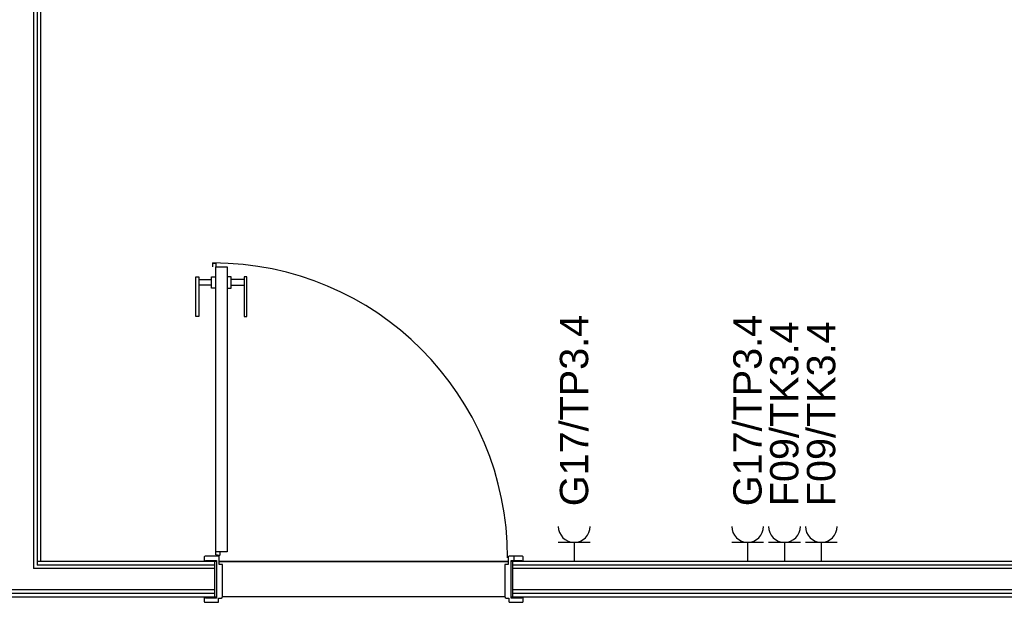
# Model space of a CAD drawing. Header units: millimetres. Extents: x 45983 to 94428, y -13359 to 18562.
# Tile 36 of 57: x 79638 to 83114, y 10470 to 12526. Entities that reach past the tile are written whole.
import ezdxf

# ---------------------------------------------------------------- set-up
doc = ezdxf.new("R2010")
doc.units = ezdxf.units.MM
doc.layers.add('Gniazda', color=1, linetype='Continuous')
doc.styles.get("Standard").update_dxf_attribs({"font": 'ARIAL.TTF'})

msp = doc.modelspace()

# ---------------------------------------------------------------- hatches: boundary and pattern name
h = msp.add_hatch()
h.set_pattern_fill('FP_62', color=256, angle=180, style=0, pattern_type=2)
h.set_pattern_definition([(108.435, (99.06, -11145.76), (-381.00075, 761.99916), [144.579, -1060.248]), (139.399, (53.34, -11008.6), (-2286.009511, 1904.988332), [70.253, -3442.394]), (136.848, (381, -10962.879), (-5715.0361357, 5333.9611315), [167.12, -8188.863]), (109.983, (259.08, -10848.58), (-1142.994419, 3048.002439), [89.19, -4370.301]), (90, (228.6, -11145.76), (-381, 381), [76.2, -304.8]), (118.443, (228.6, -11069.559), (2667.0058317, -4952.9965568), [207.986, -10191.291]), (84.289, (129.54, -10886.68), (-381.024388, -3428.996846), [76.58, -3752.423]), (129.806, (137.16, -10810.48), (1524.01458, -1904.988895), [59.514, -2916.191])])
h.paths.add_polyline_path([(81412.5, 10470.2), (81415.5, 10473.2), (81415.5, 10489.2), (81410.5, 10489.2), (81410.5, 10485.2), (81372.5, 10485.2), (81372.5, 10618.2), (81410.5, 10618.2), (81410.5, 10614.2), (81415.5, 10614.2), (81415.5, 10630.2), (81412.5, 10633.2), (81365.5, 10633.2), (81362.5, 10630.2), (81362.5, 10604.2), (81350.5, 10604.2), (81350.5, 10490.2), (81352, 10486.7), (81355.5, 10485.2), (81364.5, 10485.2), (81364.5, 10473.2), (81367.5, 10470.2)], flags=0)
h.paths.add_polyline_path([(80337.5, 10470.2), (80340.5, 10473.2), (80340.5, 10485.2), (80349.5, 10485.2), (80353, 10486.7), (80354.5, 10490.2), (80354.5, 10604.2), (80342.5, 10604.2), (80342.5, 10630.2), (80339.5, 10633.2), (80292.5, 10633.2), (80289.5, 10630.2), (80289.5, 10614.2), (80294.5, 10614.2), (80294.5, 10618.2), (80332.5, 10618.2), (80332.5, 10485.2), (80294.5, 10485.2), (80294.5, 10489.2), (80289.5, 10489.2), (80289.5, 10473.2), (80292.5, 10470.2)], flags=0)

# ---------------------------------------------------------------- linework, layer by layer
for p, q in [((79700, 14596.9), (79700, 10601.7)), ((79712.5, 10614.2), (79712.5, 14609.4)), ((79687.5, 14584.4), (79687.5, 10589.2)), ((80318.5, 11667.2), (80330.4, 11665.2)), ((80320, 11654.2), (80320, 11665.7)), ((80330.4, 11665.2), (80330.4, 11654.2)), ((80330.4, 10648.4), (80330.4, 11654.2)), ((80330.4, 11654.2), (80370.3, 11654.2)), ((80370.3, 11654.2), (80370.3, 10648.4)), ((80260.4, 11619.2), (80270.4, 11619.2)), ((80260.4, 11479.2), (80260.4, 11619.2)), ((80270.4, 11619.2), (80270.4, 11479.2)), ((80270.4, 11609.2), (80315.4, 11609.2)), ((80315.4, 11619.2), (80330.4, 11619.2)), ((80315.4, 11579.2), (80315.4, 11619.2)), ((80385.3, 11619.2), (80370.3, 11619.2)), ((80385.3, 11579.2), (80385.3, 11619.2)), ((80430.3, 11609.2), (80385.3, 11609.2)), ((80430.3, 11619.2), (80430.3, 11479.2)), ((80440.3, 11619.2), (80430.3, 11619.2)), ((80440.3, 11479.2), (80440.3, 11619.2)), ((80315.4, 11589.2), (80270.4, 11589.2)), ((80330.4, 11579.2), (80315.4, 11579.2)), ((80370.3, 11579.2), (80385.3, 11579.2)), ((80385.3, 11589.2), (80430.3, 11589.2)), ((80270.4, 11479.2), (80260.4, 11479.2)), ((80430.3, 11479.2), (80440.3, 11479.2)), ((80330.4, 10637.4), (80330.4, 10648.4)), ((80370.3, 10648.4), (80330.4, 10648.4)), ((80342.9, 10635.5), (80330.4, 10637.4)), ((80344.4, 10648.4), (80344.4, 10636.9)), ((80332.5, 10614.2), (79700, 10614.2)), ((80327.5, 10601.7), (79700, 10601.7)), ((80289.5, 10630.2), (80289.5, 10614.2)), ((80339.5, 10633.2), (80292.5, 10633.2)), ((80294.5, 10614.2), (80294.5, 10618.2)), ((80294.5, 10618.2), (80332.5, 10618.2)), ((80327.5, 10489.2), (80327.5, 10614.2)), ((80332.5, 10614.2), (80327.5, 10614.2)), ((80332.5, 10618.2), (80332.5, 10485.2)), ((80342.5, 10604.2), (80342.5, 10630.2)), ((80342.5, 10614.2), (81362.5, 10614.2)), ((81362.5, 10614.2), (80342.5, 10614.2)), ((80354.5, 10604.2), (80342.5, 10604.2)), ((80354.5, 10490.2), (80354.5, 10604.2)), ((81362.5, 10604.2), (81350.5, 10604.2)), ((81350.5, 10604.2), (81350.5, 10490.2)), ((81362.5, 10630.2), (81362.5, 10604.2)), ((81412.5, 10633.2), (81365.5, 10633.2)), ((81372.5, 10485.2), (81372.5, 10618.2)), ((81372.5, 10618.2), (81410.5, 10618.2)), ((83287.5, 10614.2), (81372.5, 10614.2)), ((81377.5, 10614.2), (81372.5, 10614.2)), ((81377.5, 10614.2), (81377.5, 10489.2)), ((83287.5, 10601.7), (81377.5, 10601.7)), ((81410.5, 10618.2), (81410.5, 10614.2)), ((81415.5, 10614.2), (81415.5, 10630.2)), ((80327.5, 10589.2), (79687.5, 10589.2)), ((83300, 10589.2), (81377.5, 10589.2)), ((80327.5, 10514.2), (78972.5, 10514.2)), ((80327.5, 10501.7), (78972.5, 10501.7)), ((84040, 10514.2), (81377.5, 10514.2)), ((84040, 10501.7), (81377.5, 10501.7)), ((78967.5, 10489.2), (80332.5, 10489.2)), ((80289.5, 10489.2), (80289.5, 10473.2)), ((80292.5, 10470.2), (80337.5, 10470.2)), ((80294.5, 10485.2), (80294.5, 10489.2)), ((80332.5, 10485.2), (80294.5, 10485.2)), ((80340.5, 10473.2), (80340.5, 10485.2)), ((80340.5, 10485.2), (80349.5, 10485.2)), ((81350.9, 10489.2), (80354.1, 10489.2)), ((81355.5, 10485.2), (81364.5, 10485.2)), ((81364.5, 10485.2), (81364.5, 10473.2)), ((81367.5, 10470.2), (81412.5, 10470.2)), ((81372.5, 10489.2), (84040, 10489.2)), ((81410.5, 10485.2), (81372.5, 10485.2)), ((81410.5, 10489.2), (81410.5, 10485.2)), ((81415.5, 10473.2), (81415.5, 10489.2))]:
    msp.add_line(p, q)
for centre, radius, start, end in [((80318.5, 11665.7), 1.46, 0, 90), ((80320.4, 10627.5), 1040, 0, 90), ((80342.9, 10636.9), 1.46, 270, 0), ((80292.5, 10630.2), 3, 90, 180), ((80339.5, 10630.2), 3, 0, 90), ((81365.5, 10630.2), 3, 90, 180), ((81412.5, 10630.2), 3, 0, 90), ((80292.5, 10473.2), 3, 180, 270), ((80337.5, 10473.2), 3, 270, 0), ((80349.5, 10490.2), 5, 270, 0), ((81355.5, 10490.2), 5, 180, 270), ((81367.5, 10473.2), 3, 180, 270), ((81412.5, 10473.2), 3, 270, 0)]:
    msp.add_arc(centre, radius, start, end)
at = {"layer": 'Gniazda', "lineweight": 30}
for p, q in [((81651.7, 10681.7), (81539.2, 10681.7)), ((81595.5, 10681.7), (81595.5, 10614.2)), ((82263.9, 10681.7), (82151.4, 10681.7)), ((82207.6, 10681.7), (82207.6, 10614.2)), ((82393.9, 10681.7), (82281.4, 10681.7)), ((82337.6, 10681.7), (82337.6, 10614.2)), ((82523.9, 10681.7), (82411.4, 10681.7)), ((82467.6, 10681.7), (82467.6, 10614.2))]:
    msp.add_line(p, q, dxfattribs=at)
for centre in [(81595.5, 10738), (82207.6, 10738), (82337.6, 10738), (82467.6, 10738)]:
    msp.add_arc(centre, 56.2, 180, 0, dxfattribs=at)

# ---------------------------------------------------------------- texts
at = {"layer": 'Gniazda', "char_height": 100, "width": 6342.147, "attachment_point": 4, "rotation": 90}
for s, insert in [('G17/TP3.4', (81595.5, 10809.2)), ('G17/TP3.4', (82207.6, 10809.2)), ('F09/TK3.4', (82337.6, 10809.2)), ('F09/TK3.4', (82467.6, 10809.2))]:
    msp.add_mtext(s, dxfattribs=dict(at, insert=insert))

doc.saveas('drawing.dxf')
